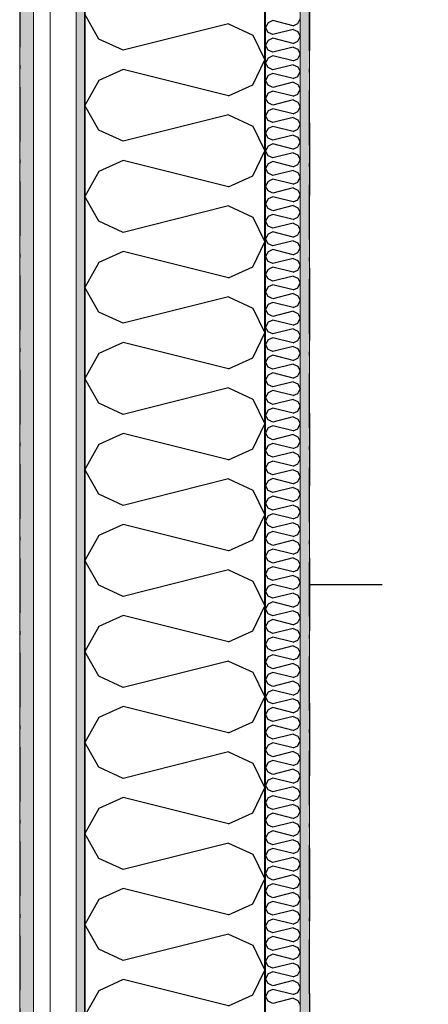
# Model space of a CAD drawing. Header units: millimetres. Extents: x -150 to 340869, y -1115 to 365939.
# Tile 103 of 193: x 308361 to 308925, y 346203 to 347561. Entities that reach past the tile are written whole.
import ezdxf
from ezdxf.enums import TextEntityAlignment as Align

# ---------------------------------------------------------------- set-up
doc = ezdxf.new("R2010")
doc.units = ezdxf.units.MM
doc.header["$LTSCALE"] = 0.5
doc.header["$MEASUREMENT"] = 0
for name, pattern in [('Akselinje', [1500, 1000, -200, 100, -200]), ('Over snittplan', [260, 150, -50, 10, -50]), ('PLINE', [0]), ('Stipling', [400, 200, -200])]:
    doc.linetypes.add(name, pattern=pattern)
for name, color, linetype in [('0(Nye konstruksjoner)', 7, 'Continuous'), ('232- Ikke-bærende yttervegger (Skravur)(Nye konstruksjoner)', 7, 'Continuous'), ('232- Ikke-bærende yttervegger(Nye konstruksjoner)', 7, 'Continuous'), ('255- Gulvoverflate(Nye konstruksjoner)', 7, 'Continuous'), ('82-- Modullinjer(Nye konstruksjoner)', 7, 'Continuous'), ('842-M___1_50 Målsetting bygning(Nye konstruksjoner)', 7, 'Continuous'), ('862- M___Nettoareal(Nye konstruksjoner)', 7, 'Continuous'), ('862- M___Nettoareal(Polylinje)(Nye konstruksjoner)', 7, 'Continuous'), ('862- M___Nettoareal(Tekst)(Nye konstruksjoner)', 7, 'Continuous')]:
    doc.layers.add(name, color=color, linetype=linetype)
doc.layers.add('235- Utvendig kledning og overflate(Nye konstruksjoner)', color=7, linetype='Continuous', lineweight=0)
doc.layers.add('236- Innvendig kledning og overflate(Nye konstruksjoner)', color=7, linetype='Continuous', lineweight=0)
doc.styles.add('GENERATED_STYLE_1', font='txt')
doc.styles.add('GENERATED_STYLE_2', font='arial.ttf')
doc.styles.add('GENERATED_STYLE_4', font='arial.ttf')
doc.dimstyles.new('GENERATED_STYLE__3', dxfattribs={"dimtxt": 100, "dimasz": 95, "dimexe": 0.18, "dimexo": 0.0625, "dimgap": 0, "dimtad": 1, "dimdec": 0, "dimzin": 0, "dimdsep": 46, "dimtxsty": 'GENERATED_STYLE_2', "dimblk": 'ARROWHEAD_6', "dimblk1": 'ARROWHEAD_6', "dimblk2": 'ARROWHEAD_6', "dimcen": 0.09, "dimse1": 1, "dimse2": 1, "dimclrd": 256, "dimclre": 256, "dimclrt": 256, "dimadec": 1, "dimazin": 0, "dimtfac": 1, "dimtdec": 4, "dimtmove": 0, "dimatfit": 3, "dimfxl": 1, "dimtolj": 1, "dimtzin": 0, "dimarcsym": 0})
pattern_1 = [(0, (0, 0), (0, 43.30127), [0, -25]), (0, (12.5, 21.65), (0, 43.30127), [0, -25])]

# ---------------------------------------------------------------- blocks, each defined once
blk = doc.blocks.new('TEK _ SJAKT _ LAGER__2', base_point=(318271.8, 347997.8))
at = {"layer": '862- M___Nettoareal(Polylinje)(Nye konstruksjoner)', "linetype": 'Stipling', "flags": 128}
blk.add_lwpolyline([(323792.6, 351613.4), (317110.9, 351613.4), (317110.9, 349452.8), (316890.9, 349452.8), (316890.9, 351613.4), (314484.9, 351613.4), (314484.9, 349447.8), (317110.9, 349447.8), (317110.9, 349227.8), (308760.9, 349227.8), (308760.9, 346182.3), (321025.4, 346182.3), (323326.2, 343015.5), (326185.7, 345093.1), (324517.5, 347389.1), (324695.5, 347518.4), (326363.7, 345222.4), (327720, 346207.8)], close=True, dxfattribs=at)
at = {"layer": '862- M___Nettoareal(Tekst)(Nye konstruksjoner)', "style": 'GENERATED_STYLE_1'}
for tag, p in [('DUMMY_861', (318909, 348186.1)), ('ROOM_NAME', (317634.6, 348136.2)), ('DUMMY_862', (317634.6, 347997.8))]:
    blk.add_attdef(tag, text='', height=100, dxfattribs=at).set_placement(p, align=Align.TOP_LEFT)
blk = doc.blocks.new('*X42')
at = {"layer": '232- Ikke-bærende yttervegger (Skravur)(Nye konstruksjoner)', "linetype": 'PLINE'}
for p, q in [((308703.6, 347556.4), (308699.9, 347549.7)), ((308710.1, 347559.3), (308703.6, 347556.4)), ((308738.3, 347552.3), (308710.1, 347559.3)), ((308738.3, 347552.3), (308744.8, 347555.3)), ((308744.8, 347555.3), (308747.9, 347561.9)), ((308703.6, 347543.1), (308699.9, 347549.7)), ((308710.1, 347540.2), (308703.6, 347543.1)), ((308738.3, 347547.2), (308710.1, 347540.2)), ((308738.3, 347547.2), (308744.8, 347544.2)), ((308744.8, 347544.2), (308747.9, 347537.6)), ((308703.6, 347532.1), (308699.9, 347525.5)), ((308703.6, 347518.8), (308699.9, 347525.5)), ((308710.1, 347535.1), (308703.6, 347532.1)), ((308738.3, 347528), (308710.1, 347535.1)), ((308738.3, 347528), (308744.8, 347531)), ((308744.8, 347531), (308747.9, 347537.6)), ((308710.1, 347515.9), (308703.6, 347518.8)), ((308738.3, 347522.9), (308710.1, 347515.9)), ((308738.3, 347522.9), (308744.8, 347520)), ((308744.8, 347520), (308747.9, 347513.3)), ((308744.8, 347506.7), (308747.9, 347513.3)), ((308703.6, 347507.8), (308699.9, 347501.2)), ((308703.6, 347494.6), (308699.9, 347501.2)), ((308710.1, 347510.8), (308703.6, 347507.8)), ((308738.3, 347503.7), (308710.1, 347510.8)), ((308738.3, 347498.6), (308710.1, 347491.6)), ((308738.3, 347503.7), (308744.8, 347506.7)), ((308738.3, 347498.6), (308744.8, 347495.7)), ((308710.1, 347491.6), (308703.6, 347494.6)), ((308710.1, 347486.5), (308703.6, 347483.5)), ((308738.3, 347479.5), (308710.1, 347486.5)), ((308744.8, 347495.7), (308747.9, 347489)), ((308744.8, 347482.4), (308747.9, 347489)), ((308703.6, 347483.5), (308699.9, 347476.9)), ((308703.6, 347470.3), (308699.9, 347476.9)), ((308738.3, 347474.4), (308710.1, 347467.3)), ((308738.3, 347479.5), (308744.8, 347482.4)), ((308738.3, 347474.4), (308744.8, 347471.4)), ((308744.8, 347471.4), (308747.9, 347464.8)), ((308703.6, 347459.3), (308699.9, 347452.6)), ((308710.1, 347467.3), (308703.6, 347470.3)), ((308710.1, 347462.2), (308703.6, 347459.3)), ((308738.3, 347455.2), (308710.1, 347462.2)), ((308738.3, 347455.2), (308744.8, 347458.1)), ((308744.8, 347458.1), (308747.9, 347464.8)), ((308703.6, 347446), (308699.9, 347452.6)), ((308710.1, 347443), (308703.6, 347446)), ((308738.3, 347450.1), (308710.1, 347443)), ((308738.3, 347450.1), (308744.8, 347447.1)), ((308744.8, 347447.1), (308747.9, 347440.5)), ((308703.6, 347435), (308699.9, 347428.3)), ((308710.1, 347437.9), (308703.6, 347435)), ((308738.3, 347430.9), (308710.1, 347437.9)), ((308738.3, 347430.9), (308744.8, 347433.9)), ((308744.8, 347433.9), (308747.9, 347440.5)), ((308703.6, 347421.7), (308699.9, 347428.3)), ((308710.1, 347418.8), (308703.6, 347421.7)), ((308738.3, 347425.8), (308710.1, 347418.8)), ((308738.3, 347425.8), (308744.8, 347422.8)), ((308744.8, 347422.8), (308747.9, 347416.2)), ((308744.8, 347409.6), (308747.9, 347416.2)), ((308703.6, 347410.7), (308699.9, 347404.1)), ((308703.6, 347397.4), (308699.9, 347404.1)), ((308710.1, 347413.6), (308703.6, 347410.7)), ((308738.3, 347406.6), (308710.1, 347413.6)), ((308738.3, 347406.6), (308744.8, 347409.6)), ((308710.1, 347394.5), (308703.6, 347397.4)), ((308710.1, 347389.4), (308703.6, 347386.4)), ((308738.3, 347401.5), (308710.1, 347394.5)), ((308738.3, 347382.3), (308710.1, 347389.4)), ((308738.3, 347401.5), (308744.8, 347398.5)), ((308744.8, 347398.5), (308747.9, 347391.9)), ((308744.8, 347385.3), (308747.9, 347391.9)), ((308703.6, 347386.4), (308699.9, 347379.8)), ((308703.6, 347373.1), (308699.9, 347379.8)), ((308738.3, 347377.2), (308710.1, 347370.2)), ((308738.3, 347382.3), (308744.8, 347385.3)), ((308738.3, 347377.2), (308744.8, 347374.3)), ((308703.6, 347362.1), (308699.9, 347355.5)), ((308710.1, 347370.2), (308703.6, 347373.1)), ((308710.1, 347365.1), (308703.6, 347362.1)), ((308738.3, 347358), (308710.1, 347365.1)), ((308744.8, 347374.3), (308747.9, 347367.6)), ((308744.8, 347361), (308747.9, 347367.6)), ((308703.6, 347348.9), (308699.9, 347355.5)), ((308710.1, 347345.9), (308703.6, 347348.9)), ((308738.3, 347352.9), (308710.1, 347345.9)), ((308738.3, 347358), (308744.8, 347361)), ((308738.3, 347352.9), (308744.8, 347350)), ((308744.8, 347350), (308747.9, 347343.4)), ((308703.6, 347337.8), (308699.9, 347331.2)), ((308710.1, 347340.8), (308703.6, 347337.8)), ((308738.3, 347333.8), (308710.1, 347340.8)), ((308738.3, 347333.8), (308744.8, 347336.7)), ((308744.8, 347336.7), (308747.9, 347343.4)), ((308703.6, 347324.6), (308699.9, 347331.2)), ((308710.1, 347321.6), (308703.6, 347324.6)), ((308738.3, 347328.7), (308710.1, 347321.6)), ((308738.3, 347328.7), (308744.8, 347325.7)), ((308744.8, 347325.7), (308747.9, 347319.1)), ((308703.6, 347313.6), (308699.9, 347306.9)), ((308710.1, 347316.5), (308703.6, 347313.6)), ((308738.3, 347309.5), (308710.1, 347316.5)), ((308738.3, 347309.5), (308744.8, 347312.4)), ((308744.8, 347312.4), (308747.9, 347319.1)), ((308703.6, 347300.3), (308699.9, 347306.9)), ((308710.1, 347297.3), (308703.6, 347300.3)), ((308738.3, 347304.4), (308710.1, 347297.3)), ((308738.3, 347304.4), (308744.8, 347301.4)), ((308744.8, 347301.4), (308747.9, 347294.8)), ((308744.8, 347288.2), (308747.9, 347294.8)), ((308703.6, 347289.3), (308699.9, 347282.7)), ((308703.6, 347276), (308699.9, 347282.7)), ((308710.1, 347292.2), (308703.6, 347289.3)), ((308738.3, 347285.2), (308710.1, 347292.2)), ((308738.3, 347285.2), (308744.8, 347288.2)), ((308710.1, 347273.1), (308703.6, 347276)), ((308710.1, 347268), (308703.6, 347265)), ((308738.3, 347280.1), (308710.1, 347273.1)), ((308738.3, 347260.9), (308710.1, 347268)), ((308738.3, 347280.1), (308744.8, 347277.1)), ((308744.8, 347277.1), (308747.9, 347270.5)), ((308744.8, 347263.9), (308747.9, 347270.5)), ((308703.6, 347265), (308699.9, 347258.4)), ((308703.6, 347251.7), (308699.9, 347258.4)), ((308738.3, 347255.8), (308710.1, 347248.8)), ((308738.3, 347260.9), (308744.8, 347263.9)), ((308738.3, 347255.8), (308744.8, 347252.9)), ((308703.6, 347240.7), (308699.9, 347234.1)), ((308710.1, 347248.8), (308703.6, 347251.7)), ((308710.1, 347243.7), (308703.6, 347240.7)), ((308738.3, 347236.6), (308710.1, 347243.7)), ((308744.8, 347252.9), (308747.9, 347246.2)), ((308744.8, 347239.6), (308747.9, 347246.2)), ((308703.6, 347227.5), (308699.9, 347234.1)), ((308710.1, 347224.5), (308703.6, 347227.5)), ((308738.3, 347231.5), (308710.1, 347224.5)), ((308738.3, 347236.6), (308744.8, 347239.6)), ((308738.3, 347231.5), (308744.8, 347228.6)), ((308744.8, 347228.6), (308747.9, 347221.9)), ((308703.6, 347216.4), (308699.9, 347209.8)), ((308710.1, 347219.4), (308703.6, 347216.4)), ((308738.3, 347212.4), (308710.1, 347219.4)), ((308738.3, 347212.4), (308744.8, 347215.3)), ((308744.8, 347215.3), (308747.9, 347221.9)), ((308703.6, 347203.2), (308699.9, 347209.8)), ((308710.1, 347200.2), (308703.6, 347203.2)), ((308738.3, 347207.3), (308710.1, 347200.2)), ((308738.3, 347207.3), (308744.8, 347204.3)), ((308744.8, 347204.3), (308747.9, 347197.7)), ((308703.6, 347192.2), (308699.9, 347185.5)), ((308703.6, 347178.9), (308699.9, 347185.5)), ((308710.1, 347195.1), (308703.6, 347192.2)), ((308738.3, 347188.1), (308710.1, 347195.1)), ((308738.3, 347188.1), (308744.8, 347191)), ((308744.8, 347191), (308747.9, 347197.7)), ((308710.1, 347175.9), (308703.6, 347178.9)), ((308738.3, 347183), (308710.1, 347175.9)), ((308738.3, 347183), (308744.8, 347180)), ((308744.8, 347180), (308747.9, 347173.4)), ((308744.8, 347166.8), (308747.9, 347173.4)), ((308703.6, 347167.9), (308699.9, 347161.2)), ((308703.6, 347154.6), (308699.9, 347161.2)), ((308710.1, 347170.8), (308703.6, 347167.9)), ((308738.3, 347163.8), (308710.1, 347170.8)), ((308738.3, 347158.7), (308710.1, 347151.7)), ((308738.3, 347163.8), (308744.8, 347166.8)), ((308738.3, 347158.7), (308744.8, 347155.7)), ((308710.1, 347151.7), (308703.6, 347154.6)), ((308710.1, 347146.6), (308703.6, 347143.6)), ((308738.3, 347139.5), (308710.1, 347146.6)), ((308744.8, 347155.7), (308747.9, 347149.1)), ((308744.8, 347142.5), (308747.9, 347149.1)), ((308703.6, 347143.6), (308699.9, 347137)), ((308703.6, 347130.3), (308699.9, 347137)), ((308738.3, 347134.4), (308710.1, 347127.4)), ((308738.3, 347139.5), (308744.8, 347142.5)), ((308738.3, 347134.4), (308744.8, 347131.5)), ((308744.8, 347131.5), (308747.9, 347124.8)), ((308703.6, 347119.3), (308699.9, 347112.7)), ((308710.1, 347127.4), (308703.6, 347130.3)), ((308710.1, 347122.3), (308703.6, 347119.3)), ((308738.3, 347115.2), (308710.1, 347122.3)), ((308738.3, 347115.2), (308744.8, 347118.2)), ((308744.8, 347118.2), (308747.9, 347124.8)), ((308703.6, 347106.1), (308699.9, 347112.7)), ((308710.1, 347103.1), (308703.6, 347106.1)), ((308738.3, 347110.1), (308710.1, 347103.1)), ((308738.3, 347110.1), (308744.8, 347107.2)), ((308744.8, 347107.2), (308747.9, 347100.5)), ((308703.6, 347095), (308699.9, 347088.4)), ((308710.1, 347098), (308703.6, 347095)), ((308738.3, 347091), (308710.1, 347098)), ((308738.3, 347091), (308744.8, 347093.9)), ((308744.8, 347093.9), (308747.9, 347100.5)), ((308703.6, 347081.8), (308699.9, 347088.4)), ((308710.1, 347078.8), (308703.6, 347081.8)), ((308738.3, 347085.9), (308710.1, 347078.8)), ((308738.3, 347085.9), (308744.8, 347082.9)), ((308744.8, 347082.9), (308747.9, 347076.3)), ((308703.6, 347070.8), (308699.9, 347064.1)), ((308703.6, 347057.5), (308699.9, 347064.1)), ((308710.1, 347073.7), (308703.6, 347070.8)), ((308738.3, 347066.7), (308710.1, 347073.7)), ((308738.3, 347066.7), (308744.8, 347069.6)), ((308744.8, 347069.6), (308747.9, 347076.3)), ((308710.1, 347054.5), (308703.6, 347057.5)), ((308738.3, 347061.6), (308710.1, 347054.5)), ((308738.3, 347061.6), (308744.8, 347058.6)), ((308744.8, 347058.6), (308747.9, 347052)), ((308744.8, 347045.3), (308747.9, 347052)), ((308703.6, 347046.5), (308699.9, 347039.8)), ((308703.6, 347033.2), (308699.9, 347039.8)), ((308710.1, 347049.4), (308703.6, 347046.5)), ((308738.3, 347042.4), (308710.1, 347049.4)), ((308738.3, 347037.3), (308710.1, 347030.3)), ((308738.3, 347042.4), (308744.8, 347045.3)), ((308738.3, 347037.3), (308744.8, 347034.3)), ((308710.1, 347030.3), (308703.6, 347033.2)), ((308710.1, 347025.1), (308703.6, 347022.2)), ((308738.3, 347018.1), (308710.1, 347025.1)), ((308744.8, 347034.3), (308747.9, 347027.7)), ((308744.8, 347021.1), (308747.9, 347027.7)), ((308703.6, 347022.2), (308699.9, 347015.6)), ((308703.6, 347008.9), (308699.9, 347015.6)), ((308738.3, 347013), (308710.1, 347006)), ((308738.3, 347018.1), (308744.8, 347021.1)), ((308738.3, 347013), (308744.8, 347010)), ((308744.8, 347010), (308747.9, 347003.4)), ((308703.6, 346997.9), (308699.9, 346991.3)), ((308710.1, 347006), (308703.6, 347008.9)), ((308710.1, 347000.9), (308703.6, 346997.9)), ((308738.3, 346993.8), (308710.1, 347000.9)), ((308738.3, 346993.8), (308744.8, 346996.8)), ((308744.8, 346996.8), (308747.9, 347003.4)), ((308703.6, 346984.6), (308699.9, 346991.3)), ((308710.1, 346981.7), (308703.6, 346984.6)), ((308738.3, 346988.7), (308710.1, 346981.7)), ((308738.3, 346988.7), (308744.8, 346985.8)), ((308744.8, 346985.8), (308747.9, 346979.1)), ((308703.6, 346973.6), (308699.9, 346967)), ((308710.1, 346976.6), (308703.6, 346973.6)), ((308738.3, 346969.5), (308710.1, 346976.6)), ((308738.3, 346969.5), (308744.8, 346972.5)), ((308744.8, 346972.5), (308747.9, 346979.1)), ((308703.6, 346960.4), (308699.9, 346967)), ((308710.1, 346957.4), (308703.6, 346960.4)), ((308738.3, 346964.4), (308710.1, 346957.4)), ((308738.3, 346964.4), (308744.8, 346961.5)), ((308744.8, 346961.5), (308747.9, 346954.9)), ((308744.8, 346948.2), (308747.9, 346954.9)), ((308703.6, 346949.3), (308699.9, 346942.7)), ((308703.6, 346936.1), (308699.9, 346942.7)), ((308710.1, 346952.3), (308703.6, 346949.3)), ((308738.3, 346945.3), (308710.1, 346952.3)), ((308738.3, 346945.3), (308744.8, 346948.2)), ((308710.1, 346933.1), (308703.6, 346936.1)), ((308710.1, 346928), (308703.6, 346925.1)), ((308738.3, 346940.2), (308710.1, 346933.1)), ((308738.3, 346921), (308710.1, 346928)), ((308738.3, 346940.2), (308744.8, 346937.2)), ((308744.8, 346937.2), (308747.9, 346930.6)), ((308744.8, 346923.9), (308747.9, 346930.6)), ((308703.6, 346925.1), (308699.9, 346918.4)), ((308703.6, 346911.8), (308699.9, 346918.4)), ((308738.3, 346915.9), (308710.1, 346908.8)), ((308738.3, 346921), (308744.8, 346923.9)), ((308738.3, 346915.9), (308744.8, 346912.9)), ((308703.6, 346900.8), (308699.9, 346894.2)), ((308710.1, 346908.8), (308703.6, 346911.8)), ((308710.1, 346903.7), (308703.6, 346900.8)), ((308738.3, 346896.7), (308710.1, 346903.7)), ((308744.8, 346912.9), (308747.9, 346906.3)), ((308744.8, 346899.7), (308747.9, 346906.3)), ((308703.6, 346887.5), (308699.9, 346894.2)), ((308710.1, 346884.6), (308703.6, 346887.5)), ((308738.3, 346891.6), (308710.1, 346884.6)), ((308738.3, 346896.7), (308744.8, 346899.7)), ((308738.3, 346891.6), (308744.8, 346888.6)), ((308744.8, 346888.6), (308747.9, 346882)), ((308703.6, 346876.5), (308699.9, 346869.9)), ((308710.1, 346879.5), (308703.6, 346876.5)), ((308738.3, 346872.4), (308710.1, 346879.5)), ((308738.3, 346872.4), (308744.8, 346875.4)), ((308744.8, 346875.4), (308747.9, 346882)), ((308703.6, 346863.2), (308699.9, 346869.9)), ((308710.1, 346860.3), (308703.6, 346863.2)), ((308738.3, 346867.3), (308710.1, 346860.3)), ((308738.3, 346867.3), (308744.8, 346864.4)), ((308744.8, 346864.4), (308747.9, 346857.7)), ((308703.6, 346852.2), (308699.9, 346845.6)), ((308710.1, 346855.2), (308703.6, 346852.2)), ((308738.3, 346848.1), (308710.1, 346855.2)), ((308738.3, 346848.1), (308744.8, 346851.1)), ((308744.8, 346851.1), (308747.9, 346857.7)), ((308703.6, 346839), (308699.9, 346845.6)), ((308710.1, 346836), (308703.6, 346839)), ((308738.3, 346843), (308710.1, 346836)), ((308738.3, 346843), (308744.8, 346840.1)), ((308744.8, 346840.1), (308747.9, 346833.4)), ((308744.8, 346826.8), (308747.9, 346833.4)), ((308703.6, 346827.9), (308699.9, 346821.3)), ((308703.6, 346814.7), (308699.9, 346821.3)), ((308710.1, 346830.9), (308703.6, 346827.9)), ((308738.3, 346823.9), (308710.1, 346830.9)), ((308738.3, 346823.9), (308744.8, 346826.8)), ((308710.1, 346811.7), (308703.6, 346814.7)), ((308710.1, 346806.6), (308703.6, 346803.7)), ((308738.3, 346818.8), (308710.1, 346811.7)), ((308738.3, 346799.6), (308710.1, 346806.6)), ((308738.3, 346818.8), (308744.8, 346815.8)), ((308744.8, 346815.8), (308747.9, 346809.2)), ((308744.8, 346802.5), (308747.9, 346809.2)), ((308703.6, 346803.7), (308699.9, 346797)), ((308703.6, 346790.4), (308699.9, 346797)), ((308738.3, 346794.5), (308710.1, 346787.4)), ((308738.3, 346799.6), (308744.8, 346802.5)), ((308738.3, 346794.5), (308744.8, 346791.5)), ((308703.6, 346779.4), (308699.9, 346772.7)), ((308710.1, 346787.4), (308703.6, 346790.4)), ((308710.1, 346782.3), (308703.6, 346779.4)), ((308738.3, 346775.3), (308710.1, 346782.3)), ((308744.8, 346791.5), (308747.9, 346784.9)), ((308744.8, 346778.3), (308747.9, 346784.9)), ((308703.6, 346766.1), (308699.9, 346772.7)), ((308710.1, 346763.2), (308703.6, 346766.1)), ((308738.3, 346770.2), (308710.1, 346763.2)), ((308738.3, 346775.3), (308744.8, 346778.3)), ((308738.3, 346770.2), (308744.8, 346767.2)), ((308744.8, 346767.2), (308747.9, 346760.6)), ((308703.6, 346755.1), (308699.9, 346748.5)), ((308710.1, 346758.1), (308703.6, 346755.1)), ((308738.3, 346751), (308710.1, 346758.1)), ((308738.3, 346751), (308744.8, 346754)), ((308744.8, 346754), (308747.9, 346760.6)), ((308703.6, 346741.8), (308699.9, 346748.5)), ((308710.1, 346738.9), (308703.6, 346741.8)), ((308738.3, 346745.9), (308710.1, 346738.9)), ((308738.3, 346745.9), (308744.8, 346743)), ((308744.8, 346743), (308747.9, 346736.3)), ((308703.6, 346730.8), (308699.9, 346724.2)), ((308703.6, 346717.6), (308699.9, 346724.2)), ((308710.1, 346733.8), (308703.6, 346730.8)), ((308738.3, 346726.7), (308710.1, 346733.8)), ((308738.3, 346726.7), (308744.8, 346729.7)), ((308744.8, 346729.7), (308747.9, 346736.3)), ((308710.1, 346714.6), (308703.6, 346717.6)), ((308738.3, 346721.6), (308710.1, 346714.6)), ((308738.3, 346721.6), (308744.8, 346718.7)), ((308744.8, 346718.7), (308747.9, 346712)), ((308744.8, 346705.4), (308747.9, 346712)), ((308703.6, 346706.5), (308699.9, 346699.9)), ((308703.6, 346693.3), (308699.9, 346699.9)), ((308710.1, 346709.5), (308703.6, 346706.5)), ((308738.3, 346702.5), (308710.1, 346709.5)), ((308738.3, 346697.4), (308710.1, 346690.3)), ((308738.3, 346702.5), (308744.8, 346705.4)), ((308738.3, 346697.4), (308744.8, 346694.4)), ((308710.1, 346690.3), (308703.6, 346693.3)), ((308710.1, 346685.2), (308703.6, 346682.3)), ((308738.3, 346678.2), (308710.1, 346685.2)), ((308744.8, 346694.4), (308747.9, 346687.8)), ((308744.8, 346681.1), (308747.9, 346687.8)), ((308703.6, 346682.3), (308699.9, 346675.6)), ((308703.6, 346669), (308699.9, 346675.6)), ((308738.3, 346673.1), (308710.1, 346666)), ((308738.3, 346678.2), (308744.8, 346681.1)), ((308738.3, 346673.1), (308744.8, 346670.1)), ((308744.8, 346670.1), (308747.9, 346663.5)), ((308703.6, 346658), (308699.9, 346651.3)), ((308710.1, 346666), (308703.6, 346669)), ((308710.1, 346660.9), (308703.6, 346658)), ((308738.3, 346653.9), (308710.1, 346660.9)), ((308738.3, 346653.9), (308744.8, 346656.8)), ((308744.8, 346656.8), (308747.9, 346663.5)), ((308703.6, 346644.7), (308699.9, 346651.3)), ((308710.1, 346641.7), (308703.6, 346644.7)), ((308738.3, 346648.8), (308710.1, 346641.7)), ((308738.3, 346648.8), (308744.8, 346645.8)), ((308744.8, 346645.8), (308747.9, 346639.2)), ((308703.6, 346633.7), (308699.9, 346627.1)), ((308710.1, 346636.6), (308703.6, 346633.7)), ((308738.3, 346629.6), (308710.1, 346636.6)), ((308738.3, 346629.6), (308744.8, 346632.6)), ((308744.8, 346632.6), (308747.9, 346639.2)), ((308703.6, 346620.4), (308699.9, 346627.1)), ((308710.1, 346617.5), (308703.6, 346620.4)), ((308738.3, 346624.5), (308710.1, 346617.5)), ((308738.3, 346624.5), (308744.8, 346621.5)), ((308744.8, 346621.5), (308747.9, 346614.9)), ((308703.6, 346609.4), (308699.9, 346602.8)), ((308703.6, 346596.1), (308699.9, 346602.8)), ((308710.1, 346612.4), (308703.6, 346609.4)), ((308738.3, 346605.3), (308710.1, 346612.4)), ((308738.3, 346605.3), (308744.8, 346608.3)), ((308744.8, 346608.3), (308747.9, 346614.9)), ((308710.1, 346593.2), (308703.6, 346596.1)), ((308738.3, 346600.2), (308710.1, 346593.2)), ((308738.3, 346600.2), (308744.8, 346597.3)), ((308744.8, 346597.3), (308747.9, 346590.6)), ((308744.8, 346584), (308747.9, 346590.6)), ((308703.6, 346585.1), (308699.9, 346578.5)), ((308703.6, 346571.9), (308699.9, 346578.5)), ((308710.1, 346588.1), (308703.6, 346585.1)), ((308738.3, 346581), (308710.1, 346588.1)), ((308738.3, 346575.9), (308710.1, 346568.9)), ((308738.3, 346581), (308744.8, 346584)), ((308738.3, 346575.9), (308744.8, 346573)), ((308710.1, 346568.9), (308703.6, 346571.9)), ((308710.1, 346563.8), (308703.6, 346560.8)), ((308738.3, 346556.8), (308710.1, 346563.8)), ((308744.8, 346573), (308747.9, 346566.4)), ((308744.8, 346559.7), (308747.9, 346566.4)), ((308703.6, 346560.8), (308699.9, 346554.2)), ((308703.6, 346547.6), (308699.9, 346554.2)), ((308738.3, 346551.7), (308710.1, 346544.6)), ((308738.3, 346556.8), (308744.8, 346559.7)), ((308738.3, 346551.7), (308744.8, 346548.7)), ((308744.8, 346548.7), (308747.9, 346542.1)), ((308703.6, 346536.6), (308699.9, 346529.9)), ((308710.1, 346544.6), (308703.6, 346547.6)), ((308710.1, 346539.5), (308703.6, 346536.6)), ((308738.3, 346532.5), (308710.1, 346539.5)), ((308738.3, 346532.5), (308744.8, 346535.4)), ((308744.8, 346535.4), (308747.9, 346542.1)), ((308703.6, 346523.3), (308699.9, 346529.9)), ((308710.1, 346520.3), (308703.6, 346523.3)), ((308738.3, 346527.4), (308710.1, 346520.3)), ((308738.3, 346527.4), (308744.8, 346524.4)), ((308744.8, 346524.4), (308747.9, 346517.8)), ((308703.6, 346512.3), (308699.9, 346505.7)), ((308710.1, 346515.2), (308703.6, 346512.3)), ((308738.3, 346508.2), (308710.1, 346515.2)), ((308738.3, 346508.2), (308744.8, 346511.2)), ((308744.8, 346511.2), (308747.9, 346517.8)), ((308703.6, 346499), (308699.9, 346505.7)), ((308710.1, 346496.1), (308703.6, 346499)), ((308738.3, 346503.1), (308710.1, 346496.1)), ((308738.3, 346503.1), (308744.8, 346500.1)), ((308744.8, 346500.1), (308747.9, 346493.5)), ((308744.8, 346486.9), (308747.9, 346493.5)), ((308703.6, 346488), (308699.9, 346481.4)), ((308703.6, 346474.7), (308699.9, 346481.4)), ((308710.1, 346491), (308703.6, 346488)), ((308738.3, 346483.9), (308710.1, 346491)), ((308738.3, 346483.9), (308744.8, 346486.9)), ((308710.1, 346471.8), (308703.6, 346474.7)), ((308710.1, 346466.7), (308703.6, 346463.7)), ((308738.3, 346478.8), (308710.1, 346471.8)), ((308738.3, 346459.6), (308710.1, 346466.7)), ((308738.3, 346478.8), (308744.8, 346475.9)), ((308744.8, 346475.9), (308747.9, 346469.2)), ((308744.8, 346462.6), (308747.9, 346469.2)), ((308703.6, 346463.7), (308699.9, 346457.1)), ((308703.6, 346450.5), (308699.9, 346457.1)), ((308738.3, 346454.5), (308710.1, 346447.5)), ((308738.3, 346459.6), (308744.8, 346462.6)), ((308738.3, 346454.5), (308744.8, 346451.6)), ((308703.6, 346439.4), (308699.9, 346432.8)), ((308710.1, 346447.5), (308703.6, 346450.5)), ((308710.1, 346442.4), (308703.6, 346439.4)), ((308738.3, 346435.4), (308710.1, 346442.4)), ((308744.8, 346451.6), (308747.9, 346444.9)), ((308744.8, 346438.3), (308747.9, 346444.9)), ((308703.6, 346426.2), (308699.9, 346432.8)), ((308710.1, 346423.2), (308703.6, 346426.2)), ((308738.3, 346430.3), (308710.1, 346423.2)), ((308738.3, 346435.4), (308744.8, 346438.3)), ((308738.3, 346430.3), (308744.8, 346427.3)), ((308744.8, 346427.3), (308747.9, 346420.7)), ((308703.6, 346415.2), (308699.9, 346408.5)), ((308710.1, 346418.1), (308703.6, 346415.2)), ((308738.3, 346411.1), (308710.1, 346418.1)), ((308738.3, 346411.1), (308744.8, 346414)), ((308744.8, 346414), (308747.9, 346420.7)), ((308703.6, 346401.9), (308699.9, 346408.5)), ((308710.1, 346398.9), (308703.6, 346401.9)), ((308738.3, 346406), (308710.1, 346398.9)), ((308738.3, 346406), (308744.8, 346403)), ((308744.8, 346403), (308747.9, 346396.4)), ((308703.6, 346390.9), (308699.9, 346384.2)), ((308710.1, 346393.8), (308703.6, 346390.9)), ((308738.3, 346386.8), (308710.1, 346393.8)), ((308738.3, 346386.8), (308744.8, 346389.8)), ((308744.8, 346389.8), (308747.9, 346396.4)), ((308703.6, 346377.6), (308699.9, 346384.2)), ((308710.1, 346374.7), (308703.6, 346377.6)), ((308738.3, 346381.7), (308710.1, 346374.7)), ((308738.3, 346381.7), (308744.8, 346378.7)), ((308744.8, 346378.7), (308747.9, 346372.1)), ((308744.8, 346365.5), (308747.9, 346372.1)), ((308703.6, 346366.6), (308699.9, 346360)), ((308703.6, 346353.3), (308699.9, 346360)), ((308710.1, 346369.6), (308703.6, 346366.6)), ((308738.3, 346362.5), (308710.1, 346369.6)), ((308738.3, 346362.5), (308744.8, 346365.5)), ((308710.1, 346350.4), (308703.6, 346353.3)), ((308710.1, 346345.3), (308703.6, 346342.3)), ((308738.3, 346357.4), (308710.1, 346350.4)), ((308738.3, 346338.2), (308710.1, 346345.3)), ((308738.3, 346357.4), (308744.8, 346354.5)), ((308744.8, 346354.5), (308747.9, 346347.8)), ((308744.8, 346341.2), (308747.9, 346347.8)), ((308703.6, 346342.3), (308699.9, 346335.7)), ((308703.6, 346329.1), (308699.9, 346335.7)), ((308738.3, 346333.1), (308710.1, 346326.1)), ((308738.3, 346338.2), (308744.8, 346341.2)), ((308738.3, 346333.1), (308744.8, 346330.2)), ((308703.6, 346318), (308699.9, 346311.4)), ((308710.1, 346326.1), (308703.6, 346329.1)), ((308710.1, 346321), (308703.6, 346318)), ((308738.3, 346314), (308710.1, 346321)), ((308738.3, 346314), (308744.8, 346316.9)), ((308744.8, 346330.2), (308747.9, 346323.5)), ((308744.8, 346316.9), (308747.9, 346323.5)), ((308703.6, 346304.8), (308699.9, 346311.4)), ((308710.1, 346301.8), (308703.6, 346304.8)), ((308738.3, 346308.9), (308710.1, 346301.8)), ((308738.3, 346308.9), (308744.8, 346305.9)), ((308744.8, 346305.9), (308747.9, 346299.3)), ((308703.6, 346293.8), (308699.9, 346287.1)), ((308710.1, 346296.7), (308703.6, 346293.8)), ((308738.3, 346289.7), (308710.1, 346296.7)), ((308738.3, 346289.7), (308744.8, 346292.6)), ((308744.8, 346292.6), (308747.9, 346299.3)), ((308703.6, 346280.5), (308699.9, 346287.1)), ((308710.1, 346277.5), (308703.6, 346280.5)), ((308738.3, 346284.6), (308710.1, 346277.5)), ((308738.3, 346284.6), (308744.8, 346281.6)), ((308744.8, 346281.6), (308747.9, 346275)), ((308703.6, 346269.5), (308699.9, 346262.8)), ((308703.6, 346256.2), (308699.9, 346262.8)), ((308710.1, 346272.4), (308703.6, 346269.5)), ((308738.3, 346265.4), (308710.1, 346272.4)), ((308738.3, 346265.4), (308744.8, 346268.3)), ((308744.8, 346268.3), (308747.9, 346275)), ((308710.1, 346253.2), (308703.6, 346256.2)), ((308738.3, 346260.3), (308710.1, 346253.2)), ((308738.3, 346260.3), (308744.8, 346257.3)), ((308744.8, 346257.3), (308747.9, 346250.7)), ((308744.8, 346244.1), (308747.9, 346250.7)), ((308703.6, 346245.2), (308699.9, 346238.6)), ((308703.6, 346231.9), (308699.9, 346238.6)), ((308710.1, 346248.1), (308703.6, 346245.2)), ((308738.3, 346241.1), (308710.1, 346248.1)), ((308738.3, 346236), (308710.1, 346229)), ((308738.3, 346241.1), (308744.8, 346244.1)), ((308738.3, 346236), (308744.8, 346233)), ((308710.1, 346229), (308703.6, 346231.9)), ((308710.1, 346223.9), (308703.6, 346220.9)), ((308738.3, 346216.8), (308710.1, 346223.9)), ((308744.8, 346233), (308747.9, 346226.4)), ((308744.8, 346219.8), (308747.9, 346226.4)), ((308703.6, 346220.9), (308699.9, 346214.3)), ((308703.6, 346207.6), (308699.9, 346214.3)), ((308738.3, 346211.7), (308710.1, 346204.7)), ((308738.3, 346216.8), (308744.8, 346219.8)), ((308738.3, 346211.7), (308744.8, 346208.8)), ((308744.8, 346208.8), (308747.9, 346202.1)), ((308710.1, 346204.7), (308703.6, 346207.6))]:
    blk.add_line(p, q, dxfattribs=at)
blk = doc.blocks.new('*X44')
at = {"layer": '232- Ikke-bærende yttervegger (Skravur)(Nye konstruksjoner)', "linetype": 'PLINE'}
for p, q in [((308470, 347533.7), (308450.9, 347568)), ((308649.1, 347554.8), (308503.6, 347518.4)), ((308649.1, 347554.8), (308682.7, 347539.5)), ((308682.7, 347539.5), (308698.9, 347505.2)), ((308503.6, 347518.4), (308470, 347533.7)), ((308682.7, 347471), (308698.9, 347505.2)), ((308503.6, 347492.1), (308470, 347476.8)), ((308649.1, 347455.7), (308503.6, 347492.1)), ((308470, 347476.8), (308450.9, 347442.5)), ((308649.1, 347455.7), (308682.7, 347471)), ((308470, 347408.2), (308450.9, 347442.5)), ((308649.1, 347429.3), (308503.6, 347393)), ((308649.1, 347429.3), (308682.7, 347414)), ((308503.6, 347393), (308470, 347408.2)), ((308682.7, 347414), (308698.9, 347379.8)), ((308682.7, 347345.5), (308698.9, 347379.8)), ((308503.6, 347366.6), (308470, 347351.3)), ((308649.1, 347330.2), (308503.6, 347366.6)), ((308470, 347351.3), (308450.9, 347317.1)), ((308649.1, 347330.2), (308682.7, 347345.5)), ((308470, 347282.8), (308450.9, 347317.1)), ((308649.1, 347303.9), (308503.6, 347267.5)), ((308649.1, 347303.9), (308682.7, 347288.6)), ((308503.6, 347267.5), (308470, 347282.8)), ((308682.7, 347288.6), (308698.9, 347254.3)), ((308682.7, 347220.1), (308698.9, 347254.3)), ((308503.6, 347241.1), (308470, 347225.9)), ((308649.1, 347204.8), (308503.6, 347241.1)), ((308470, 347225.9), (308450.9, 347191.6)), ((308649.1, 347204.8), (308682.7, 347220.1)), ((308470, 347157.3), (308450.9, 347191.6)), ((308649.1, 347178.4), (308503.6, 347142.1)), ((308649.1, 347178.4), (308682.7, 347163.1)), ((308682.7, 347163.1), (308698.9, 347128.9)), ((308503.6, 347142.1), (308470, 347157.3)), ((308682.7, 347094.6), (308698.9, 347128.9)), ((308503.6, 347115.7), (308470, 347100.4)), ((308649.1, 347079.3), (308503.6, 347115.7)), ((308470, 347100.4), (308450.9, 347066.1)), ((308649.1, 347079.3), (308682.7, 347094.6)), ((308470, 347031.9), (308450.9, 347066.1)), ((308649.1, 347053), (308503.6, 347016.6)), ((308649.1, 347053), (308682.7, 347037.7)), ((308682.7, 347037.7), (308698.9, 347003.4)), ((308503.6, 347016.6), (308470, 347031.9)), ((308682.7, 346969.2), (308698.9, 347003.4)), ((308503.6, 346990.2), (308470, 346975)), ((308649.1, 346953.9), (308503.6, 346990.2)), ((308470, 346975), (308450.9, 346940.7)), ((308649.1, 346953.9), (308682.7, 346969.2)), ((308470, 346906.4), (308450.9, 346940.7)), ((308649.1, 346927.5), (308503.6, 346891.1)), ((308649.1, 346927.5), (308682.7, 346912.2)), ((308503.6, 346891.1), (308470, 346906.4)), ((308682.7, 346912.2), (308698.9, 346878)), ((308682.7, 346843.7), (308698.9, 346878)), ((308503.6, 346864.8), (308470, 346849.5)), ((308649.1, 346828.4), (308503.6, 346864.8)), ((308470, 346849.5), (308450.9, 346815.2)), ((308649.1, 346828.4), (308682.7, 346843.7)), ((308470, 346781), (308450.9, 346815.2)), ((308649.1, 346802.1), (308503.6, 346765.7)), ((308649.1, 346802.1), (308682.7, 346786.8)), ((308503.6, 346765.7), (308470, 346781)), ((308682.7, 346786.8), (308698.9, 346752.5)), ((308682.7, 346718.3), (308698.9, 346752.5)), ((308503.6, 346739.3), (308470, 346724)), ((308649.1, 346703), (308503.6, 346739.3)), ((308470, 346724), (308450.9, 346689.8)), ((308649.1, 346703), (308682.7, 346718.3)), ((308470, 346655.5), (308450.9, 346689.8)), ((308649.1, 346676.6), (308503.6, 346640.2)), ((308649.1, 346676.6), (308682.7, 346661.3)), ((308682.7, 346661.3), (308698.9, 346627.1)), ((308503.6, 346640.2), (308470, 346655.5)), ((308682.7, 346592.8), (308698.9, 346627.1)), ((308503.6, 346613.9), (308470, 346598.6)), ((308649.1, 346577.5), (308503.6, 346613.9)), ((308470, 346598.6), (308450.9, 346564.3)), ((308649.1, 346577.5), (308682.7, 346592.8)), ((308470, 346530.1), (308450.9, 346564.3)), ((308649.1, 346551.2), (308503.6, 346514.8)), ((308649.1, 346551.2), (308682.7, 346535.9)), ((308682.7, 346535.9), (308698.9, 346501.6)), ((308503.6, 346514.8), (308470, 346530.1)), ((308682.7, 346467.3), (308698.9, 346501.6)), ((308503.6, 346488.4), (308470, 346473.1)), ((308649.1, 346452.1), (308503.6, 346488.4)), ((308470, 346473.1), (308450.9, 346438.9)), ((308649.1, 346452.1), (308682.7, 346467.3)), ((308470, 346404.6), (308450.9, 346438.9)), ((308649.1, 346425.7), (308503.6, 346389.3)), ((308649.1, 346425.7), (308682.7, 346410.4)), ((308503.6, 346389.3), (308470, 346404.6)), ((308682.7, 346410.4), (308698.9, 346376.2)), ((308682.7, 346341.9), (308698.9, 346376.2)), ((308503.6, 346363), (308470, 346347.7)), ((308649.1, 346326.6), (308503.6, 346363)), ((308470, 346347.7), (308450.9, 346313.4)), ((308649.1, 346326.6), (308682.7, 346341.9)), ((308470, 346279.2), (308450.9, 346313.4)), ((308649.1, 346300.2), (308503.6, 346263.9)), ((308649.1, 346300.2), (308682.7, 346285)), ((308503.6, 346263.9), (308470, 346279.2)), ((308682.7, 346285), (308698.9, 346250.7)), ((308682.7, 346216.4), (308698.9, 346250.7)), ((308503.6, 346237.5), (308470, 346222.2)), ((308649.1, 346201.2), (308503.6, 346237.5)), ((308470, 346222.2), (308450.9, 346188)), ((308649.1, 346201.2), (308682.7, 346216.4))]:
    blk.add_line(p, q, dxfattribs=at)
blk = doc.blocks.new('Standard grid marker[18]', base_point=(308450.9, 363787.1))
at = {"layer": '82-- Modullinjer(Nye konstruksjoner)', "linetype": 'Akselinje'}
blk.add_line((308450.9, 363587.1), (308450.9, 339987.1), dxfattribs=at)
at = {"layer": '82-- Modullinjer(Nye konstruksjoner)', "style": 'GENERATED_STYLE_4'}
for tag, p in [('AC_MarkerText_1_0', (308450.9, 363965.3)), ('AC_MarkerText_1_1', (308450.9, 339715.3))]:
    blk.add_attdef(tag, text='', height=100, rotation=360, dxfattribs=at).set_placement(p, align=Align.TOP_CENTER)
blk = doc.blocks.new('*D144')
at = {"layer": '842-M___1_50 Målsetting bygning(Nye konstruksjoner)', "linetype": 'PLINE'}
for p, q in [((309207.5, 349277.8), (309307.5, 349177.8)), ((309351.3, 349227.8), (309163.8, 349227.8)), ((309257.5, 343685.8), (309257.5, 349227.8)), ((309207.5, 343735.8), (309307.5, 343635.8)), ((309351.3, 343685.8), (309163.8, 343685.8))]:
    blk.add_line(p, q, dxfattribs=at)
at = {"layer": '842-M___1_50 Målsetting bygning(Nye konstruksjoner)', "char_height": 100, "attachment_point": 7, "rotation": 90, "style": 'GENERATED_STYLE_2'}
for s, insert in [('\\A1;{\\pql;\\fArial|b0|i0|c0|p0;\\W1.000000;220}', (309097.5, 349223.4)), ('\\A1;{\\pql;\\fArial|b0|i0|c0|p0;\\W1.000000;5\xa0542}', (309237.5, 346285.2))]:
    blk.add_mtext(s, dxfattribs=dict(at, insert=insert))
blk = doc.blocks.new('ARROWHEAD_6')
at = {"linetype": 'Continuous'}
for p, q in [((-0.5, -0.5), (0.5, 0.5)), ((0, 0), (-1, 0))]:
    blk.add_line(p, q, dxfattribs=at)

msp = doc.modelspace()

# ---------------------------------------------------------------- hatches: boundary and pattern name
at = {"layer": '232- Ikke-bærende yttervegger (Skravur)(Nye konstruksjoner)', "linetype": 'Continuous'}
h = msp.add_hatch(dxfattribs=at)
h.set_pattern_fill('Skrålinjer_2', color=256, style=0, pattern_type=2)
h.set_pattern_definition([(314.999954, (0, 0), (56.568588, 56.568497), [80, 0])])
h.paths.add_polyline_path([(308379.9, 343366.8), (308379.9, 354428.8), (308360.9, 354428.8), (308360.9, 343366.8)])
h = msp.add_hatch(dxfattribs=at)
h.set_pattern_fill('Prikker_tett', color=256, style=0, pattern_type=2)
h.set_pattern_definition(pattern_1)
h.paths.add_polyline_path([(308438.9, 343437.8), (308450.9, 343437.8), (308450.9, 354357.8), (308438.9, 354357.8)])
msp.add_hatch(color=256, dxfattribs=at).paths.add_polyline_path([(308699.9, 343686.8), (308699.9, 354108.8), (308698.9, 354108.8), (308698.9, 343686.8)])
h = msp.add_hatch(dxfattribs=at)
h.set_pattern_fill('Prikker_tett', color=256, style=0, pattern_type=2)
h.set_pattern_definition(pattern_1)
h.paths.add_polyline_path([(308760.9, 343747.8), (308760.9, 352047.8), (308747.9, 352047.8), (308747.9, 343747.8)])

# ---------------------------------------------------------------- linework, layer by layer
at = {"layer": '0(Nye konstruksjoner)', "linetype": 'Stipling'}
msp.add_lwpolyline([(308760.9, 346782.3), (321331.1, 346782.3), (323811.6, 343368.2)], dxfattribs=at)
at = {"layer": '232- Ikke-bærende yttervegger(Nye konstruksjoner)', "linetype": 'PLINE'}
for p, q in [((308450.9, 354109.8), (308450.9, 343685.8)), ((308698.9, 343685.8), (308698.9, 354108.8)), ((308699.9, 343686.8), (308699.9, 354060.8))]:
    msp.add_line(p, q, dxfattribs=at)
at = {"layer": '232- Ikke-bærende yttervegger(Nye konstruksjoner)', "linetype": 'Over snittplan', "flags": 128}
for points in [[(308360.9, 354357.8), (308360.9, 343347.8)], [(308760.9, 343747.8), (308760.9, 354357.8)]]:
    msp.add_lwpolyline(points, dxfattribs=at)
at = {"layer": '235- Utvendig kledning og overflate(Nye konstruksjoner)', "linetype": 'PLINE'}
for p, q in [((308379.9, 354405.8), (308379.9, 343389.8)), ((308402.9, 354369.8), (308402.9, 343425.8)), ((308438.9, 354357.8), (308438.9, 343437.8))]:
    msp.add_line(p, q, dxfattribs=at)
at = {"layer": '235- Utvendig kledning og overflate(Nye konstruksjoner)', "linetype": 'PLINE', "flags": 128}
msp.add_lwpolyline([(308360.9, 354428.8), (308360.9, 343347.8)], dxfattribs=at)
at = {"layer": '236- Innvendig kledning og overflate(Nye konstruksjoner)', "linetype": 'PLINE'}
msp.add_line((308747.9, 343734.8), (308747.9, 352060.8), dxfattribs=at)
at = {"layer": '236- Innvendig kledning og overflate(Nye konstruksjoner)', "linetype": 'PLINE', "flags": 128}
msp.add_lwpolyline([(308760.9, 343747.8), (308760.9, 352047.8)], dxfattribs=at)
at = {"layer": '255- Gulvoverflate(Nye konstruksjoner)', "linetype": 'PLINE', "flags": 128}
msp.add_lwpolyline([(308450.9, 354357.8), (312050.9, 354357.8), (325191, 354357.8), (332914.5, 343727.4), (335030.5, 340814.9), (326196.1, 334396.3), (323365.9, 338291.7), (321018.9, 341522.1), (319627, 343437.8), (314670.9, 343437.8), (308450.9, 343437.8), (308450.9, 349447.8), (312260.9, 349447.8), (312260.9, 352047.8), (308450.9, 352047.8)], close=True, dxfattribs=at)
msp.add_lwpolyline([(308450.9, 354357.8), (312050.9, 354357.8), (325191, 354357.8), (332914.5, 343727.4), (335030.5, 340814.9), (326196.1, 334396.3), (323365.9, 338291.7), (321018.9, 341522.1), (319627, 343437.8), (314670.9, 343437.8), (308450.9, 343437.8), (308450.9, 349447.8), (312260.9, 349447.8), (312260.9, 352047.8), (308450.9, 352047.8)], close=True, dxfattribs=at)

# ---------------------------------------------------------------- block references
at = {"layer": '232- Ikke-bærende yttervegger(Nye konstruksjoner)'}
for name in ['*X44', '*X42']:
    msp.add_blockref(name, (0, 0), dxfattribs=at)
at = {"layer": '82-- Modullinjer(Nye konstruksjoner)', "linetype": 'PLINE'}
msp.add_blockref('Standard grid marker[18]', (308450.9, 363787.1), dxfattribs=at)
at = {"layer": '862- M___Nettoareal(Nye konstruksjoner)', "linetype": 'Continuous'}
msp.add_blockref('TEK _ SJAKT _ LAGER__2', (318271.8, 347997.8), dxfattribs=at)

# ---------------------------------------------------------------- dimensions: what is measured, and where the dimension line sits
at = {"layer": '842-M___1_50 Målsetting bygning(Nye konstruksjoner)', "linetype": 'Continuous'}
dim = msp.add_linear_dim(base=(309257.5, 349227.8), p1=(314226.1, 343685.8), p2=(308550.9, 349227.8), angle=90, dimstyle='GENERATED_STYLE__3', dxfattribs=at)
dim.commit()
dim.dimension.update_dxf_attribs({"geometry": '*D144', "text_midpoint": (309187.5, 346456.8), "dimtype": 160, "text_rotation": 90})

doc.saveas('drawing.dxf')
